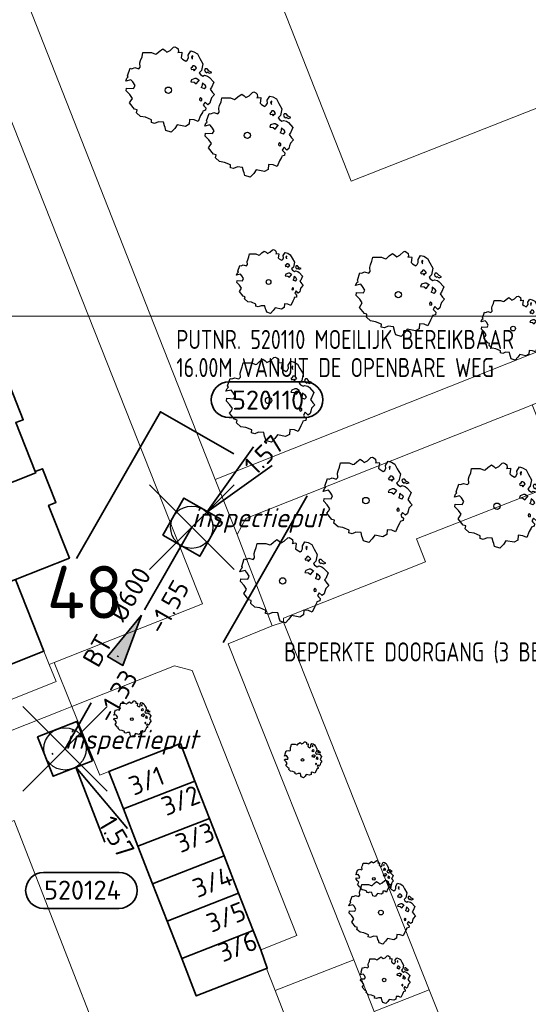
# Model space of a CAD drawing. Header units: metres. Extents: x 152391 to 157968, y 462336 to 467280.
# Tile 193 of 256: x 154924 to 154960, y 464643 to 464713. Entities that reach past the tile are written whole.
import ezdxf
from ezdxf.enums import TextEntityAlignment as Align

# ---------------------------------------------------------------- set-up
doc = ezdxf.new("R2010")
doc.units = ezdxf.units.M
doc.header["$LTSCALE"] = 0.75
doc.header["$PDMODE"] = 3
doc.header["$PDSIZE"] = 3
doc.linetypes.add('RI-VWA_BETON', pattern=[19, 9, -5, 0, -5])
doc.layers.get('0').update_dxf_attribs({"lineweight": 25})
doc.layers.get('defpoints').update_dxf_attribs({"lineweight": 25})
for name, color, linetype, lineweight in [('B-GV-GR-BOOM-S', 252, 'Continuous', 25), ('B-WE-GR-BEPLANTING_CULTUUR_BODEMBEDEKKER-GV', 251, 'Continuous', 18), ('B-WE-GR-BEPLANTING_CULTUUR_HEESTERS-GV', 251, 'Continuous', 18), ('B-WE-OG-BEBOUWING-GV', 6, 'Continuous', 35), ('B-WE-OG-BEBOUWING-T18', 1, 'Continuous', 18), ('B-WE-OG-TERREIN_CULTUURSCHEIDING-GV', 251, 'Continuous', 18), ('B-WE-VH-VERHARDING_BETONSTRAATSTEEN-GV', 251, 'Continuous', 18), ('B-WE-VH-VERHARDING_STRAATBAKSTEEN-GV', 251, 'Continuous', 18), ('B-WE-VH-VERHARDING_TEGEL-GV', 251, 'Continuous', 18), ('N-OI-RI-BIJZONDERDERHEDEN-T18', 134, 'Continuous', 18), ('N-OI-RI-T50', 130, 'Continuous', 50), ('N-OI-RI-VWA_PUTNUMMER-S @ 0.75', 36, 'Continuous', 35), ('N-OI-RI-VWA_RIOOLPUT_INSPECTIEPUT-S', 36, 'Continuous', 35), ('N-OI-RI-VWA_STROOMRICHTING-S @ 0.75', 36, 'Continuous', 35), ('N-OI-RI-VWA_TRANSPORTLEIDING_BETON_600-G', 36, 'RI-VWA_BETON', 35), ('N-RO-KG-GRENS_WERK-G', 7, 'XX-WERKGRENS', 35)]:
    doc.layers.add(name, color=color, linetype=linetype, lineweight=lineweight)
doc.layers.add('inspectieput', color=7, linetype='Continuous', plot=False)
doc.layers.add('X-XX-AL-TEKENBLAD_HULPLIJN-G', color=7, linetype='Continuous', lineweight=18, plot=False)
doc.styles.add('NLCS-ISO', font='isocpeur.ttf')
doc.styles.add('NLCS-ISO-M750-T18', font='NLCS-ISO.ttf', dxfattribs={"height": 1.35})
doc.styles.add('NLCS-ISO-M750-T18_CURSIEF', font='NLCS-ISO.ttf', dxfattribs={"oblique": 15, "height": 1.35})
doc.styles.add('NLCS-ISO-M750-T50', font='NLCS-ISO.ttf', dxfattribs={"height": 3.75})
doc.linetypes.add('XX-WERKGRENS', pattern='A,0,[137,NLCS.SHX,S=0.1,R=0,X=-1.1,Y=-1.35],-6', length=6)

# ---------------------------------------------------------------- blocks, each defined once
blk = doc.blocks.new('*U163')
at = {"ltscale": 0.1}
blk.add_hatch(color=256, dxfattribs=at).paths.add_polyline_path([(2.5, 0), (-2.5, -0.833), (-2.5, 0.833)])
at = {"ltscale": 0.1, "flags": 128}
blk.add_lwpolyline([(2.5, 0), (-2.5, -0.833), (-2.5, 0.833)], close=True, dxfattribs=at)
at = {"ltscale": 0.1, "style": 'NLCS-ISO'}
for tag, p in [('MAT', (-1, 0.5)), ('BOBL', (-2.735, -3.24))]:
    blk.add_attdef(tag, text='', height=1.8, dxfattribs=at).set_placement(p, align=Align.BOTTOM_RIGHT)
for tag, p in [('DIA', (1, 0.5)), ('BOBR', (1.789, -3.241))]:
    blk.add_attdef(tag, text='', height=1.8, dxfattribs=at).set_placement(p, align=Align.BOTTOM_LEFT)
at = {"layer": 'defpoints', "ltscale": 0.1, "style": 'NLCS-ISO', "flags": 1}
blk.add_attdef('JVA', text='', height=1.8, dxfattribs=at).set_placement((0, -1), align=Align.TOP_CENTER)
blk = doc.blocks.new('B-SRI-PUT_VWA-SO')
at = {"flags": 128}
blk.add_lwpolyline([(-2, 2), (2, 2), (2, -2), (-2, -2)], close=True, dxfattribs=at)
at = {"lineweight": -3, "flags": 128}
blk.add_lwpolyline([(2, -2), (2, 2), (-2, 2), (-2, -2)], close=True, dxfattribs=at)
at = {"lineweight": -3}
blk.add_circle((0, 0), 2, dxfattribs=at)
blk = doc.blocks.new('*U369')
for q in [(3.758, -8.814), (5.91, -7.542)]:
    blk.add_line((1.018, -1.722), q)
blk.add_lwpolyline([(5.13, -15.083), (-2.028, -15.083, -1), (-2.028, -11.698), (5.13, -11.698, -1)], format="xyb", close=True)
at = {"ltscale": 0.1, "style": 'NLCS-ISO'}
blk.add_attdef('PUTHGT', text='', height=1.8, rotation=300.58676, dxfattribs=at).set_placement((3.868, -6.598), align=Align.MIDDLE_LEFT)
blk.add_attdef('PUTNR', text='', height=1.8, dxfattribs=at).set_placement((1.653, -11.558), align=Align.MIDDLE_CENTER)
blk = doc.blocks.new('*U399')
for q in [(5.834, 7.601), (7.601, 5.834)]:
    blk.add_line((1.414, 1.414), q)
blk.add_lwpolyline([(10.689, 13.745), (3.531, 13.745, 1), (3.531, 10.361), (10.689, 10.361, 1)], format="xyb", close=True)
at = {"ltscale": 0.1, "style": 'NLCS-ISO'}
blk.add_attdef('PUTNR', text='', height=1.8, dxfattribs=at).set_placement((7.212, 12.021), align=Align.MIDDLE_CENTER)
blk.add_attdef('PUTHGT', text='', height=1.8, rotation=45, dxfattribs=at).set_placement((5.388, 5.428), align=Align.MIDDLE_LEFT)
blk = doc.blocks.new('ACMAP_ANN_TEMPLATE_type knoop')
at = {"layer": 'defpoints', "style": 'NLCS-ISO-M750-T18_CURSIEF', "oblique": 15}
blk.add_attdef('type_knoop', (0, 0), '', height=1.35, dxfattribs=at)
blk = doc.blocks.new('SGR-BOOM_21_30')
at = {"linetype": 'Continuous'}
for p, q in [((-1.051, 1.335), (-1.016, 1.499)), ((-1.016, 1.499), (-0.668, 1.499)), ((-0.668, 1.499), (-0.516, 1.433)), ((-0.516, 1.433), (-0.47, 1.45)), ((-0.47, 1.45), (-0.365, 1.548)), ((-0.365, 1.548), (-0.226, 1.647)), ((-0.226, 1.647), (-0.133, 1.581)), ((-0.133, 1.581), (-0.063, 1.515)), ((-0.063, 1.515), (0.065, 1.581)), ((0.065, 1.581), (0.205, 1.712)), ((0.205, 1.712), (0.263, 1.729)), ((0.263, 1.729), (0.333, 1.696)), ((0.333, 1.696), (0.391, 1.647)), ((0.402, 1.532), (0.379, 1.499)), ((0.379, 1.499), (0.53, 1.515)), ((0.391, 1.647), (0.402, 1.532)), ((0.542, 1.483), (0.507, 1.285)), ((0.53, 1.515), (0.542, 1.483)), ((0.786, 1.4), (0.891, 1.565)), ((0.798, 1.285), (0.786, 1.4)), ((0.891, 1.565), (1.019, 1.532)), ((1.019, 1.532), (1.158, 1.45)), ((1.158, 1.45), (1.251, 1.269)), ((-1.633, 0.579), (-1.528, 0.875)), ((-1.528, 0.875), (-1.458, 0.858)), ((-1.458, 0.858), (-1.342, 0.908)), ((-1.342, 0.908), (-1.179, 0.858)), ((-1.179, 0.858), (-1.121, 0.924)), ((-1.133, 1.088), (-1.109, 1.187)), ((-1.121, 0.924), (-1.133, 1.088)), ((-1.109, 1.187), (-1.051, 1.335)), ((0.507, 1.285), (0.565, 1.236)), ((0.565, 1.236), (0.693, 1.154)), ((0.693, 1.154), (0.751, 1.203)), ((0.751, 1.203), (0.798, 1.285)), ((0.937, 0.908), (0.891, 0.875)), ((0.891, 0.875), (0.926, 0.825)), ((0.972, 1.368), (0.926, 1.335)), ((0.926, 1.335), (0.949, 1.253)), ((0.926, 0.825), (0.984, 0.842)), ((0.972, 0.973), (0.937, 0.908)), ((0.949, 1.253), (0.961, 1.236)), ((0.961, 1.269), (0.972, 1.368)), ((1.03, 0.973), (0.972, 0.973)), ((0.984, 0.842), (1.03, 0.776)), ((1.077, 0.94), (1.03, 0.973)), ((1.03, 0.776), (1.077, 0.842)), ((1.124, 0.875), (1.077, 0.94)), ((1.077, 0.842), (1.124, 0.875)), ((1.321, 0.793), (1.228, 0.694)), ((1.251, 1.269), (1.379, 1.055)), ((1.379, 1.055), (1.321, 0.793)), ((1.472, 0.858), (1.438, 0.809)), ((1.438, 0.809), (1.461, 0.743)), ((1.461, 0.743), (1.531, 0.694)), ((1.542, 0.858), (1.472, 0.858)), ((1.531, 0.727), (1.635, 0.678)), ((1.531, 0.694), (1.542, 0.727)), ((1.624, 0.76), (1.542, 0.858)), ((1.728, 0.71), (1.624, 0.76)), ((1.635, 0.678), (1.728, 0.71)), ((-1.703, 0.365), (-1.656, 0.48)), ((-1.493, 0.415), (-1.703, 0.365)), ((-1.679, -0.029), (-1.668, 0.086)), ((-1.668, 0.086), (-1.389, 0.07)), ((-1.656, 0.48), (-1.598, 0.53)), ((-1.598, 0.53), (-1.633, 0.579)), ((-1.423, 0.333), (-1.493, 0.415)), ((-1.33, 0.185), (-1.423, 0.333)), ((-1.389, 0.07), (-1.33, 0.185)), ((0.926, 0.415), (0.891, 0.333)), ((0.891, 0.333), (1.03, 0.316)), ((1.054, 0.464), (0.926, 0.415)), ((1.03, 0.316), (1.112, 0.251)), ((1.112, 0.464), (1.054, 0.464)), ((1.217, 0.398), (1.112, 0.464)), ((1.112, 0.251), (1.205, 0.365)), ((1.205, 0.365), (1.24, 0.415)), ((1.228, 0.694), (1.275, 0.628)), ((1.275, 0.628), (1.379, 0.563)), ((1.344, 0.185), (1.31, 0.103)), ((1.434, 0.049), (1.31, 0.103)), ((1.356, 0.3), (1.344, 0.234)), ((1.344, 0.234), (1.344, 0.185)), ((1.426, 0.234), (1.356, 0.3)), ((1.379, 0.563), (1.438, 0.595)), ((1.472, 0.201), (1.426, 0.234)), ((1.434, 0.049), (1.507, 0.136)), ((1.438, 0.595), (1.565, 0.563)), ((1.507, 0.136), (1.472, 0.201)), ((1.565, 0.563), (1.635, 0.513)), ((1.635, 0.513), (1.81, 0.316)), ((1.717, 0.103), (1.67, 0.037)), ((1.67, 0.037), (1.763, -0.094)), ((1.81, 0.316), (1.717, 0.103)), ((-1.54, -0.177), (-1.679, -0.029)), ((-1.551, -0.505), (-1.493, -0.423)), ((-1.354, -0.752), (-1.551, -0.505)), ((-1.435, -0.324), (-1.54, -0.177)), ((-1.493, -0.423), (-1.435, -0.324)), ((1.286, -0.292), (1.24, -0.357)), ((1.24, -0.357), (1.251, -0.423)), ((1.263, -0.423), (1.333, -0.407)), ((1.333, -0.341), (1.286, -0.292)), ((1.333, -0.407), (1.333, -0.341)), ((1.461, -0.472), (1.391, -0.587)), ((1.391, -0.587), (1.426, -0.637)), ((1.426, -0.637), (1.496, -0.702)), ((1.577, -0.587), (1.461, -0.472)), ((1.658, -0.522), (1.577, -0.587)), ((1.682, -0.423), (1.658, -0.522)), ((1.717, -0.308), (1.682, -0.423)), ((1.845, -0.177), (1.717, -0.308)), ((1.763, -0.094), (1.845, -0.177)), ((-1.249, -0.784), (-1.354, -0.752)), ((-1.272, -0.899), (-1.249, -0.784)), ((-1.109, -1.047), (-1.272, -0.899)), ((-0.912, -1.08), (-1.109, -1.047)), ((-0.668, -1.179), (-0.912, -1.08)), ((-0.679, -1.294), (-0.668, -1.179)), ((-0.551, -1.326), (-0.679, -1.294)), ((-0.4, -1.261), (-0.551, -1.326)), ((-0.191, -1.277), (-0.4, -1.261)), ((-0.156, -1.425), (-0.191, -1.277)), ((0.356, -1.376), (0.251, -1.524)), ((0.682, -1.441), (0.356, -1.376)), ((0.833, -1.359), (0.682, -1.441)), ((0.844, -1.162), (0.833, -1.359)), ((1.03, -1.179), (0.844, -1.162)), ((1.182, -1.244), (1.03, -1.179)), ((1.286, -1.014), (1.182, -1.244)), ((1.356, -0.883), (1.286, -1.014)), ((1.368, -0.834), (1.356, -0.883)), ((1.484, -0.801), (1.368, -0.834)), ((1.496, -0.702), (1.484, -0.801)), ((-0.133, -1.491), (-0.156, -1.425)), ((-0.098, -1.606), (-0.133, -1.491)), ((0.112, -1.671), (-0.098, -1.606)), ((0.251, -1.524), (0.112, -1.671))]:
    blk.add_line(p, q, dxfattribs=at)
blk.add_circle((0, 0), 0.126, dxfattribs=at)
blk = doc.blocks.new('SGR-BOOM_31_50')
at = {"linetype": 'Continuous'}
for p, q in [((-0.487, 2.064), (-0.301, 2.196)), ((-0.301, 2.196), (-0.177, 2.108)), ((-0.177, 2.108), (-0.084, 2.02)), ((-0.084, 2.02), (0.087, 2.108)), ((0.087, 2.108), (0.273, 2.283)), ((0.273, 2.283), (0.351, 2.305)), ((0.351, 2.305), (0.444, 2.261)), ((0.444, 2.261), (0.521, 2.196)), ((0.521, 2.196), (0.537, 2.042)), ((-1.51, 1.451), (-1.479, 1.582)), ((-1.495, 1.232), (-1.51, 1.451)), ((-1.479, 1.582), (-1.402, 1.78)), ((-1.402, 1.78), (-1.355, 1.999)), ((-1.355, 1.999), (-0.89, 1.999)), ((-0.89, 1.999), (-0.688, 1.911)), ((-0.688, 1.911), (-0.626, 1.933)), ((-0.626, 1.933), (-0.487, 2.064)), ((0.537, 2.042), (0.506, 1.999)), ((0.506, 1.999), (0.707, 2.02)), ((0.723, 1.977), (0.676, 1.714)), ((0.676, 1.714), (0.754, 1.648)), ((0.707, 2.02), (0.723, 1.977)), ((0.754, 1.648), (0.924, 1.539)), ((0.924, 1.539), (1.002, 1.604)), ((1.002, 1.604), (1.064, 1.714)), ((1.048, 1.867), (1.188, 2.086)), ((1.064, 1.714), (1.048, 1.867)), ((1.188, 2.086), (1.358, 2.042)), ((1.296, 1.823), (1.234, 1.78)), ((1.234, 1.78), (1.265, 1.67)), ((1.265, 1.67), (1.281, 1.648)), ((1.281, 1.692), (1.296, 1.823)), ((1.358, 2.042), (1.545, 1.933)), ((1.545, 1.933), (1.669, 1.692)), ((1.669, 1.692), (1.839, 1.407)), ((1.839, 1.407), (1.762, 1.057)), ((-2.208, 0.641), (-2.131, 0.706)), ((-2.177, 0.772), (-2.038, 1.166)), ((-2.131, 0.706), (-2.177, 0.772)), ((-2.038, 1.166), (-1.944, 1.144)), ((-1.944, 1.144), (-1.789, 1.21)), ((-1.789, 1.21), (-1.572, 1.144)), ((-1.572, 1.144), (-1.495, 1.232)), ((1.25, 1.21), (1.188, 1.166)), ((1.188, 1.166), (1.234, 1.101)), ((1.234, 1.101), (1.312, 1.122)), ((1.296, 1.298), (1.25, 1.21)), ((1.374, 1.298), (1.296, 1.298)), ((1.312, 1.122), (1.374, 1.035)), ((1.436, 1.254), (1.374, 1.298)), ((1.374, 1.035), (1.436, 1.122)), ((1.498, 1.166), (1.436, 1.254)), ((1.436, 1.122), (1.498, 1.166)), ((1.762, 1.057), (1.638, 0.925)), ((1.638, 0.925), (1.7, 0.838)), ((1.7, 0.838), (1.839, 0.75)), ((1.839, 0.75), (1.917, 0.794)), ((1.963, 1.144), (1.917, 1.079)), ((1.917, 1.079), (1.948, 0.991)), ((1.917, 0.794), (2.087, 0.75)), ((1.948, 0.991), (2.041, 0.925)), ((2.056, 1.144), (1.963, 1.144)), ((2.041, 0.969), (2.18, 0.903)), ((2.041, 0.925), (2.056, 0.969)), ((2.165, 1.013), (2.056, 1.144)), ((2.087, 0.75), (2.18, 0.684)), ((2.304, 0.947), (2.165, 1.013)), ((2.18, 0.903), (2.304, 0.947)), ((-2.27, 0.487), (-2.208, 0.641)), ((-1.991, 0.553), (-2.27, 0.487)), ((-2.239, -0.038), (-2.224, 0.115)), ((-2.224, 0.115), (-1.851, 0.093)), ((-1.898, 0.444), (-1.991, 0.553)), ((-1.774, 0.246), (-1.898, 0.444)), ((-1.851, 0.093), (-1.774, 0.246)), ((1.234, 0.553), (1.188, 0.444)), ((1.188, 0.444), (1.374, 0.422)), ((1.405, 0.619), (1.234, 0.553)), ((1.374, 0.422), (1.483, 0.334)), ((1.483, 0.619), (1.405, 0.619)), ((1.622, 0.531), (1.483, 0.619)), ((1.483, 0.334), (1.607, 0.487)), ((1.607, 0.487), (1.653, 0.553)), ((1.793, 0.246), (1.746, 0.137)), ((1.911, 0.065), (1.746, 0.137)), ((1.808, 0.4), (1.793, 0.312)), ((1.793, 0.312), (1.793, 0.246)), ((1.901, 0.312), (1.808, 0.4)), ((1.963, 0.268), (1.901, 0.312)), ((1.911, 0.065), (2.01, 0.181)), ((2.01, 0.181), (1.963, 0.268)), ((2.18, 0.684), (2.413, 0.422)), ((2.289, 0.137), (2.227, 0.049)), ((2.227, 0.049), (2.351, -0.126)), ((2.413, 0.422), (2.289, 0.137)), ((-2.053, -0.235), (-2.239, -0.038)), ((-2.069, -0.673), (-1.991, -0.564)), ((-1.805, -1.002), (-2.069, -0.673)), ((-1.913, -0.433), (-2.053, -0.235)), ((-1.991, -0.564), (-1.913, -0.433)), ((1.715, -0.389), (1.653, -0.476)), ((1.653, -0.476), (1.669, -0.564)), ((1.684, -0.564), (1.777, -0.542)), ((1.777, -0.454), (1.715, -0.389)), ((1.777, -0.542), (1.777, -0.454)), ((1.948, -0.63), (1.855, -0.783)), ((2.103, -0.783), (1.948, -0.63)), ((2.211, -0.695), (2.103, -0.783)), ((2.242, -0.564), (2.211, -0.695)), ((2.289, -0.411), (2.242, -0.564)), ((2.459, -0.235), (2.289, -0.411)), ((2.351, -0.126), (2.459, -0.235)), ((-1.665, -1.046), (-1.805, -1.002)), ((-1.696, -1.199), (-1.665, -1.046)), ((-1.479, -1.396), (-1.696, -1.199)), ((-1.216, -1.44), (-1.479, -1.396)), ((1.715, -1.352), (1.576, -1.659)), ((1.808, -1.177), (1.715, -1.352)), ((1.824, -1.112), (1.808, -1.177)), ((1.979, -1.068), (1.824, -1.112)), ((1.855, -0.783), (1.901, -0.849)), ((1.901, -0.849), (1.994, -0.936)), ((1.994, -0.936), (1.979, -1.068)), ((-0.89, -1.571), (-1.216, -1.44)), ((-0.906, -1.725), (-0.89, -1.571)), ((-0.735, -1.769), (-0.906, -1.725)), ((-0.533, -1.681), (-0.735, -1.769)), ((-0.254, -1.703), (-0.533, -1.681)), ((-0.208, -1.9), (-0.254, -1.703)), ((-0.177, -1.988), (-0.208, -1.9)), ((-0.13, -2.141), (-0.177, -1.988)), ((0.335, -2.031), (0.149, -2.229)), ((0.475, -1.834), (0.335, -2.031)), ((0.909, -1.922), (0.475, -1.834)), ((1.11, -1.812), (0.909, -1.922)), ((1.126, -1.55), (1.11, -1.812)), ((1.374, -1.571), (1.126, -1.55)), ((1.576, -1.659), (1.374, -1.571)), ((0.149, -2.229), (-0.13, -2.141))]:
    blk.add_line(p, q, dxfattribs=at)
blk.add_circle((0, 0), 0.169, dxfattribs=at)
blk = doc.blocks.new('SGR-BOOM_50_100')
at = {"linetype": 'Continuous'}
for p, q in [((-0.649, 2.752), (-0.401, 2.928)), ((-0.401, 2.928), (-0.236, 2.811)), ((-0.236, 2.811), (-0.112, 2.694)), ((-0.112, 2.694), (0.116, 2.811)), ((0.116, 2.811), (0.364, 3.044)), ((0.364, 3.044), (0.467, 3.074)), ((0.467, 3.074), (0.591, 3.015)), ((0.591, 3.015), (0.695, 2.928)), ((0.695, 2.928), (0.715, 2.723)), ((-2.014, 1.935), (-1.972, 2.11)), ((-1.972, 2.11), (-1.869, 2.373)), ((-1.869, 2.373), (-1.807, 2.665)), ((-1.807, 2.665), (-1.187, 2.665)), ((-1.187, 2.665), (-0.918, 2.548)), ((-0.918, 2.548), (-0.835, 2.577)), ((-0.835, 2.577), (-0.649, 2.752)), ((0.715, 2.723), (0.674, 2.665)), ((0.674, 2.665), (0.943, 2.694)), ((0.964, 2.636), (0.902, 2.285)), ((0.902, 2.285), (1.005, 2.198)), ((0.943, 2.694), (0.964, 2.636)), ((1.005, 2.198), (1.232, 2.052)), ((1.232, 2.052), (1.336, 2.139)), ((1.336, 2.139), (1.418, 2.285)), ((1.398, 2.49), (1.584, 2.782)), ((1.418, 2.285), (1.398, 2.49)), ((1.584, 2.782), (1.811, 2.723)), ((1.729, 2.431), (1.646, 2.373)), ((1.646, 2.373), (1.687, 2.227)), ((1.687, 2.227), (1.708, 2.198)), ((1.708, 2.256), (1.729, 2.431)), ((1.811, 2.723), (2.059, 2.577)), ((2.059, 2.577), (2.225, 2.256)), ((2.225, 2.256), (2.452, 1.876)), ((-2.903, 1.029), (-2.717, 1.555)), ((-2.717, 1.555), (-2.593, 1.526)), ((-2.593, 1.526), (-2.386, 1.613)), ((-2.386, 1.613), (-2.096, 1.526)), ((-2.096, 1.526), (-1.993, 1.643)), ((-1.993, 1.643), (-2.014, 1.935)), ((1.667, 1.613), (1.584, 1.555)), ((1.584, 1.555), (1.646, 1.467)), ((1.646, 1.467), (1.749, 1.497)), ((1.729, 1.73), (1.667, 1.613)), ((1.832, 1.73), (1.729, 1.73)), ((1.749, 1.497), (1.832, 1.38)), ((1.915, 1.672), (1.832, 1.73)), ((1.832, 1.38), (1.915, 1.497)), ((1.997, 1.555), (1.915, 1.672)), ((1.915, 1.497), (1.997, 1.555)), ((2.349, 1.409), (2.183, 1.234)), ((2.452, 1.876), (2.349, 1.409)), ((2.618, 1.526), (2.556, 1.438)), ((2.556, 1.438), (2.597, 1.321)), ((2.742, 1.526), (2.618, 1.526)), ((2.886, 1.351), (2.742, 1.526)), ((-3.027, 0.65), (-2.944, 0.854)), ((-2.655, 0.737), (-3.027, 0.65)), ((-2.944, 0.854), (-2.841, 0.942)), ((-2.841, 0.942), (-2.903, 1.029)), ((-2.531, 0.591), (-2.655, 0.737)), ((1.646, 0.737), (1.584, 0.591)), ((1.873, 0.825), (1.646, 0.737)), ((1.977, 0.825), (1.873, 0.825)), ((2.163, 0.708), (1.977, 0.825)), ((2.142, 0.65), (2.204, 0.737)), ((2.183, 1.234), (2.266, 1.117)), ((2.266, 1.117), (2.452, 1)), ((2.452, 1), (2.556, 1.059)), ((2.556, 1.059), (2.783, 1)), ((2.597, 1.321), (2.721, 1.234)), ((2.721, 1.292), (2.907, 1.205)), ((2.721, 1.234), (2.742, 1.292)), ((2.783, 1), (2.907, 0.913)), ((3.072, 1.263), (2.886, 1.351)), ((2.907, 1.205), (3.072, 1.263)), ((2.907, 0.913), (3.217, 0.562)), ((-2.985, -0.051), (-2.965, 0.153)), ((-2.965, 0.153), (-2.469, 0.124)), ((-2.365, 0.329), (-2.531, 0.591)), ((-2.469, 0.124), (-2.365, 0.329)), ((1.584, 0.591), (1.832, 0.562)), ((1.832, 0.562), (1.977, 0.445)), ((1.977, 0.445), (2.142, 0.65)), ((2.39, 0.329), (2.328, 0.183)), ((2.549, 0.087), (2.328, 0.183)), ((2.411, 0.533), (2.39, 0.416)), ((2.39, 0.416), (2.39, 0.329)), ((2.535, 0.416), (2.411, 0.533)), ((2.618, 0.358), (2.535, 0.416)), ((2.549, 0.087), (2.68, 0.241)), ((2.68, 0.241), (2.618, 0.358)), ((3.052, 0.183), (2.969, 0.066)), ((2.969, 0.066), (3.135, -0.168)), ((3.217, 0.562), (3.052, 0.183)), ((-2.737, -0.314), (-2.985, -0.051)), ((-2.551, -0.577), (-2.737, -0.314)), ((-2.655, -0.752), (-2.551, -0.577)), ((2.287, -0.518), (2.204, -0.635)), ((2.204, -0.635), (2.225, -0.752)), ((2.37, -0.606), (2.287, -0.518)), ((2.37, -0.723), (2.37, -0.606)), ((3.052, -0.548), (2.99, -0.752)), ((3.279, -0.314), (3.052, -0.548)), ((3.135, -0.168), (3.279, -0.314)), ((-2.758, -0.898), (-2.655, -0.752)), ((-2.407, -1.336), (-2.758, -0.898)), ((-2.22, -1.394), (-2.407, -1.336)), ((-2.262, -1.599), (-2.22, -1.394)), ((2.245, -0.752), (2.37, -0.723)), ((2.597, -0.84), (2.473, -1.044)), ((2.473, -1.044), (2.535, -1.132)), ((2.535, -1.132), (2.659, -1.248)), ((2.804, -1.044), (2.597, -0.84)), ((2.659, -1.248), (2.638, -1.424)), ((2.948, -0.927), (2.804, -1.044)), ((2.99, -0.752), (2.948, -0.927)), ((-1.972, -1.862), (-2.262, -1.599)), ((-1.621, -1.92), (-1.972, -1.862)), ((-1.187, -2.095), (-1.621, -1.92)), ((1.501, -2.066), (1.48, -2.417)), ((1.832, -2.095), (1.501, -2.066)), ((2.287, -1.803), (2.101, -2.212)), ((2.411, -1.57), (2.287, -1.803)), ((2.432, -1.482), (2.411, -1.57)), ((2.638, -1.424), (2.432, -1.482)), ((-1.207, -2.3), (-1.187, -2.095)), ((-0.98, -2.358), (-1.207, -2.3)), ((-0.711, -2.241), (-0.98, -2.358)), ((-0.339, -2.271), (-0.711, -2.241)), ((-0.277, -2.533), (-0.339, -2.271)), ((-0.236, -2.65), (-0.277, -2.533)), ((-0.174, -2.855), (-0.236, -2.65)), ((0.447, -2.709), (0.199, -2.971)), ((0.633, -2.446), (0.447, -2.709)), ((1.212, -2.563), (0.633, -2.446)), ((1.48, -2.417), (1.212, -2.563)), ((2.101, -2.212), (1.832, -2.095)), ((0.199, -2.971), (-0.174, -2.855))]:
    blk.add_line(p, q, dxfattribs=at)
blk.add_circle((0, 0), 0.225, dxfattribs=at)
blk = doc.blocks.new('SGR-BOOM_0_20')
at = {"linetype": 'Continuous'}
for p, q in [((-0.85, 0.816), (-0.832, 0.89)), ((-0.841, 0.693), (-0.85, 0.816)), ((-0.832, 0.89), (-0.788, 1.001)), ((-0.788, 1.001), (-0.762, 1.124)), ((-0.762, 1.124), (-0.501, 1.124)), ((-0.501, 1.124), (-0.387, 1.075)), ((-0.387, 1.075), (-0.352, 1.087)), ((-0.352, 1.087), (-0.274, 1.161)), ((-0.274, 1.161), (-0.169, 1.235)), ((-0.169, 1.235), (-0.099, 1.186)), ((-0.099, 1.186), (-0.047, 1.137)), ((-0.047, 1.137), (0.049, 1.186)), ((0.049, 1.186), (0.154, 1.284)), ((0.154, 1.284), (0.197, 1.297)), ((0.197, 1.297), (0.25, 1.272)), ((0.25, 1.272), (0.293, 1.235)), ((0.302, 1.149), (0.284, 1.124)), ((0.284, 1.124), (0.398, 1.137)), ((0.293, 1.235), (0.302, 1.149)), ((0.407, 1.112), (0.38, 0.964)), ((0.38, 0.964), (0.424, 0.927)), ((0.398, 1.137), (0.407, 1.112)), ((0.424, 0.927), (0.52, 0.865)), ((0.52, 0.865), (0.564, 0.902)), ((0.564, 0.902), (0.598, 0.964)), ((0.59, 1.05), (0.668, 1.173)), ((0.598, 0.964), (0.59, 1.05)), ((0.668, 1.173), (0.764, 1.149)), ((0.729, 1.026), (0.694, 1.001)), ((0.694, 1.001), (0.712, 0.939)), ((0.729, 0.73), (0.703, 0.681)), ((0.712, 0.939), (0.721, 0.927)), ((0.721, 0.952), (0.729, 1.026)), ((0.773, 0.73), (0.729, 0.73)), ((0.764, 1.149), (0.869, 1.087)), ((0.808, 0.705), (0.773, 0.73)), ((0.843, 0.656), (0.808, 0.705)), ((0.869, 1.087), (0.939, 0.952)), ((0.939, 0.952), (1.035, 0.792)), ((1.035, 0.792), (0.991, 0.594)), ((-1.277, 0.274), (-1.242, 0.36)), ((-1.12, 0.311), (-1.277, 0.274)), ((-1.259, -0.022), (-1.251, 0.065)), ((-1.251, 0.065), (-1.041, 0.052)), ((-1.242, 0.36), (-1.198, 0.397)), ((-1.225, 0.434), (-1.146, 0.656)), ((-1.198, 0.397), (-1.225, 0.434)), ((-1.146, 0.656), (-1.094, 0.644)), ((-1.068, 0.249), (-1.12, 0.311)), ((-1.094, 0.644), (-1.007, 0.681)), ((-0.998, 0.139), (-1.068, 0.249)), ((-1.041, 0.052), (-0.998, 0.139)), ((-1.007, 0.681), (-0.884, 0.644)), ((-0.884, 0.644), (-0.841, 0.693)), ((0.703, 0.681), (0.668, 0.656)), ((0.668, 0.656), (0.694, 0.619)), ((0.694, 0.311), (0.668, 0.249)), ((0.668, 0.249), (0.773, 0.237)), ((0.694, 0.619), (0.738, 0.631)), ((0.79, 0.348), (0.694, 0.311)), ((0.738, 0.631), (0.773, 0.582)), ((0.773, 0.582), (0.808, 0.631)), ((0.773, 0.237), (0.834, 0.188)), ((0.834, 0.348), (0.79, 0.348)), ((0.808, 0.631), (0.843, 0.656)), ((0.912, 0.299), (0.834, 0.348)), ((0.834, 0.188), (0.904, 0.274)), ((0.904, 0.274), (0.93, 0.311)), ((0.991, 0.594), (0.921, 0.521)), ((0.921, 0.521), (0.956, 0.471)), ((0.956, 0.471), (1.035, 0.422)), ((1.008, 0.139), (0.982, 0.077)), ((1.075, 0.037), (0.982, 0.077)), ((1.017, 0.225), (1.008, 0.176)), ((1.008, 0.176), (1.008, 0.139)), ((1.069, 0.176), (1.017, 0.225)), ((1.035, 0.422), (1.078, 0.447)), ((1.104, 0.151), (1.069, 0.176)), ((1.075, 0.037), (1.13, 0.102)), ((1.104, 0.644), (1.078, 0.607)), ((1.078, 0.607), (1.096, 0.557)), ((1.078, 0.447), (1.174, 0.422)), ((1.096, 0.557), (1.148, 0.521)), ((1.157, 0.644), (1.104, 0.644)), ((1.13, 0.102), (1.104, 0.151)), ((1.148, 0.545), (1.226, 0.508)), ((1.148, 0.521), (1.157, 0.545)), ((1.218, 0.57), (1.157, 0.644)), ((1.174, 0.422), (1.226, 0.385)), ((1.296, 0.533), (1.218, 0.57)), ((1.226, 0.508), (1.296, 0.533)), ((1.226, 0.385), (1.357, 0.237)), ((1.287, 0.077), (1.253, 0.028)), ((1.253, 0.028), (1.322, -0.071)), ((1.357, 0.237), (1.287, 0.077)), ((-1.155, -0.132), (-1.259, -0.022)), ((-1.164, -0.379), (-1.12, -0.317)), ((-1.015, -0.564), (-1.164, -0.379)), ((-1.076, -0.243), (-1.155, -0.132)), ((-1.12, -0.317), (-1.076, -0.243)), ((-0.937, -0.588), (-1.015, -0.564)), ((-0.954, -0.675), (-0.937, -0.588)), ((-0.832, -0.785), (-0.954, -0.675)), ((0.965, -0.219), (0.93, -0.268)), ((0.93, -0.268), (0.939, -0.317)), ((0.947, -0.317), (1, -0.305)), ((1, -0.256), (0.965, -0.219)), ((1.017, -0.662), (0.965, -0.761)), ((1, -0.305), (1, -0.256)), ((1.026, -0.625), (1.017, -0.662)), ((1.113, -0.601), (1.026, -0.625)), ((1.096, -0.354), (1.043, -0.44)), ((1.043, -0.44), (1.069, -0.477)), ((1.069, -0.477), (1.122, -0.527)), ((1.183, -0.44), (1.096, -0.354)), ((1.122, -0.527), (1.113, -0.601)), ((1.244, -0.391), (1.183, -0.44)), ((1.261, -0.317), (1.244, -0.391)), ((1.287, -0.231), (1.261, -0.317)), ((1.383, -0.132), (1.287, -0.231)), ((1.322, -0.071), (1.383, -0.132)), ((-0.684, -0.81), (-0.832, -0.785)), ((-0.501, -0.884), (-0.684, -0.81)), ((-0.509, -0.97), (-0.501, -0.884)), ((-0.413, -0.995), (-0.509, -0.97)), ((-0.3, -0.946), (-0.413, -0.995)), ((-0.143, -0.958), (-0.3, -0.946)), ((-0.117, -1.069), (-0.143, -0.958)), ((-0.099, -1.118), (-0.117, -1.069)), ((-0.073, -1.204), (-0.099, -1.118)), ((0.084, -1.254), (-0.073, -1.204)), ((0.188, -1.143), (0.084, -1.254)), ((0.267, -1.032), (0.188, -1.143)), ((0.511, -1.081), (0.267, -1.032)), ((0.625, -1.019), (0.511, -1.081)), ((0.633, -0.872), (0.625, -1.019)), ((0.773, -0.884), (0.633, -0.872)), ((0.886, -0.933), (0.773, -0.884)), ((0.965, -0.761), (0.886, -0.933))]:
    blk.add_line(p, q, dxfattribs=at)
blk.add_circle((0, 0), 0.0948, dxfattribs=at)

msp = doc.modelspace()

# ---------------------------------------------------------------- linework, layer by layer
at = {"layer": 'B-WE-GR-BEPLANTING_CULTUUR_BODEMBEDEKKER-GV'}
for points in [[(154939.38, 464676.098), (154941.863, 464669.62), (154942.666, 464669.863), (154942.664, 464670.161), (154952.732, 464674.145), (154952.086, 464675.777), (154962.459, 464679.848), (154960.297, 464685.293), (154959.837, 464685.11), (154957.853, 464684.323), (154939.998, 464677.233)], [(154949.096, 464642.262), (154952.988, 464643.805), (154943.786, 464667.04), (154942.666, 464669.863), (154941.863, 464669.62), (154938.747, 464668.34), (154947.641, 464645.927)]]:
    msp.add_lwpolyline(points, close=True, dxfattribs=at)
at = {"layer": 'B-WE-GR-BEPLANTING_CULTUUR_HEESTERS-GV'}
msp.add_lwpolyline([(154941.048, 464646.628), (154943.611, 464647.648), (154936.194, 464666.456), (154934.941, 464666.776), (154927.662, 464663.9), (154929.636, 464659.024), (154930.275, 464659.282), (154935.347, 464661.258), (154936.38, 464658.606), (154937.414, 464655.954), (154938.447, 464653.302), (154939.481, 464650.649), (154940.515, 464647.997)], close=True, dxfattribs=at)
at = {"layer": 'B-WE-OG-BEBOUWING-GV'}
for points in [[(154917.633, 464677.514), (154925.09, 464680.462), (154925.055, 464680.55), (154923.682, 464684.023), (154924.212, 464684.233), (154923.267, 464686.625), (154922.737, 464686.415), (154922.774, 464686.321), (154915.32, 464683.374)], [(154919.966, 464671.555), (154920.006, 464671.453), (154920.971, 464671.835), (154923.662, 464672.902), (154927.48, 464674.415), (154926.001, 464678.158), (154926.531, 464678.368), (154925.585, 464680.759), (154925.055, 464680.55), (154925.09, 464680.462), (154917.633, 464677.514)], [(154923.662, 464672.902), (154920.971, 464671.835), (154922.987, 464666.748), (154925.678, 464667.814)], [(154931.308, 464656.63), (154936.38, 464658.606), (154935.347, 464661.258), (154930.275, 464659.282)], [(154936.38, 464658.606), (154931.308, 464656.63), (154932.341, 464653.978), (154937.414, 464655.954)], [(154932.341, 464653.978), (154933.375, 464651.325), (154938.447, 464653.302), (154937.414, 464655.954)], [(154938.447, 464653.302), (154933.375, 464651.325), (154934.408, 464648.673), (154939.481, 464650.649)], [(154934.408, 464648.673), (154935.442, 464646.02), (154940.515, 464647.997), (154939.481, 464650.649)], [(154941.048, 464646.628), (154940.515, 464647.997), (154935.442, 464646.02), (154936.475, 464643.368), (154941.462, 464645.311), (154941.505, 464645.328)]]:
    msp.add_lwpolyline(points, close=True, dxfattribs=at)
at = {"layer": 'B-WE-OG-TERREIN_CULTUURSCHEIDING-GV'}
for points in [[(154905.128, 464762.941), (154911.126, 464747.807), (154933.187, 464691.751), (154937.818, 464680.001), (154969.702, 464692.646), (154990.865, 464700.638), (155002.15, 464704.9), (154997.38, 464717.34), (154979.411, 464762.749), (154979.136, 464762.641), (154969.312, 464788.01), (154967.81, 464788.706), (154905.773, 464764.191)], [(154959.33, 464757.883), (154929.731, 464746.24), (154947.467, 464701.153), (154977.065, 464712.795)], [(154959.33, 464757.883), (154977.065, 464712.795), (154947.467, 464701.153), (154929.731, 464746.24)]]:
    msp.add_lwpolyline(points, close=True, dxfattribs=at)
at = {"layer": 'B-WE-VH-VERHARDING_BETONSTRAATSTEEN-GV'}
for points in [[(154935.442, 464646.02), (154934.408, 464648.673), (154933.375, 464651.325), (154932.341, 464653.978), (154931.308, 464656.63), (154930.275, 464659.282), (154929.636, 464659.024), (154927.662, 464663.9), (154926.948, 464663.617), (154898.103, 464652.188), (154889.817, 464648.903), (154894.425, 464638.041), (154894.463, 464637.957), (154901.171, 464621.09)], [(154943.876, 464639.112), (154942.069, 464643.75), (154941.462, 464645.311), (154936.475, 464643.368), (154935.442, 464646.02)]]:
    msp.add_lwpolyline(points, dxfattribs=at)
for points in [[(154914.261, 464652.154), (154918.839, 464653.947), (154923.572, 464655.801), (154930.052, 464639.165), (154920.73, 464635.545)], [(154920.73, 464635.545), (154930.052, 464639.165), (154923.572, 464655.801), (154918.839, 464653.947), (154914.261, 464652.154)]]:
    msp.add_lwpolyline(points, close=True, dxfattribs=at)
at = {"layer": 'B-WE-VH-VERHARDING_STRAATBAKSTEEN-GV'}
msp.add_lwpolyline([(154942.069, 464643.75), (154943.876, 464639.112), (154949.466, 464641.33), (154949.096, 464642.262), (154947.641, 464645.927)], close=True, dxfattribs=at)
at = {"layer": 'B-WE-VH-VERHARDING_TEGEL-GV'}
msp.add_lwpolyline([(154906.554, 464748.1), (154920.866, 464711.665), (154934.525, 464677.213), (154936.546, 464672.118), (154936.917, 464671.183), (154926.402, 464667.01), (154927.662, 464663.9), (154934.941, 464666.776), (154936.194, 464666.456), (154943.611, 464647.648), (154941.048, 464646.628), (154941.505, 464645.328), (154941.462, 464645.311), (154942.069, 464643.75), (154947.641, 464645.927), (154938.747, 464668.34), (154941.863, 464669.62), (154939.38, 464676.098), (154937.818, 464680.001), (154933.187, 464691.751), (154911.126, 464747.807)], dxfattribs=at)
for points in [[(154983.511, 464694.51), (154985.475, 464695.29), (155000, 464701.046), (155003.111, 464702.263), (155002.15, 464704.9), (154990.865, 464700.638), (154969.702, 464692.646), (154937.818, 464680.001), (154939.38, 464676.098), (154939.998, 464677.233), (154957.853, 464684.323), (154959.837, 464685.11), (154960.297, 464685.293)], [(154915.178, 464663.653), (154912.486, 464662.586), (154913.373, 464660.403), (154926.532, 464665.66), (154926.052, 464666.871), (154925.678, 464667.814), (154922.987, 464666.748), (154920.384, 464665.716), (154917.781, 464664.685)], [(154889.817, 464648.903), (154898.103, 464652.188), (154926.948, 464663.617), (154927.662, 464663.9), (154926.402, 464667.01), (154926.052, 464666.871), (154926.532, 464665.66), (154913.373, 464660.403), (154912.486, 464662.586), (154910.418, 464667.678), (154908.47, 464666.927), (154910.477, 464661.815), (154911.34, 464659.618), (154898.175, 464654.303), (154889.082, 464650.7)], [(154952.988, 464643.805), (154949.096, 464642.262), (154949.466, 464641.33), (154943.876, 464639.112), (154944.509, 464637.485), (154947.272, 464638.557), (154949.417, 464633.076), (154950.166, 464631.162), (154959.11, 464608.307), (154960.29, 464605.427), (154969.286, 464582.543), (154969.969, 464580.807), (154978.454, 464559.223), (154979.968, 464559.814), (154981.484, 464560.405), (154971.642, 464585.286), (154968.838, 464592.374), (154962.771, 464607.71), (154950.185, 464639.528), (154954.078, 464641.072)]]:
    msp.add_lwpolyline(points, close=True, dxfattribs=at)
at = {"layer": 'inspectieput'}
for p in [(154936.16, 464676.61), (154927.17, 464660.89)]:
    msp.add_point(p, dxfattribs=at)
at = {"layer": 'N-OI-RI-VWA_TRANSPORTLEIDING_BETON_600-G'}
for p in [(154936.16, 464676.61), (154889.8, 464646.06)]:
    msp.add_line(p, (154927.17, 464660.89), dxfattribs=at)
at = {"layer": 'N-RO-KG-GRENS_WERK-G', "ltscale": 0.5, "flags": 128}
for points in [[(154939.139, 464681.818), (154933.93, 464684.797), (154927.973, 464674.38)], [(154938.39, 464668.423), (154944.347, 464678.84)]]:
    msp.add_lwpolyline(points, dxfattribs=at)
at = {"layer": 'X-XX-AL-TEKENBLAD_HULPLIJN-G', "flags": 128}
msp.add_lwpolyline([(154979.956, 464691.572), (154672.455, 464691.572), (154514.955, 464691.572), (154364.955, 464691.572), (154364.955, 464476.322), (154364.955, 464261.072), (154514.955, 464261.072), (154672.455, 464261.072), (154829.956, 464261.072), (154829.956, 464350.582), (154979.956, 464350.582)], close=True, dxfattribs=at)

# ---------------------------------------------------------------- block references
at = {"layer": 'B-GV-GR-BOOM-S', "transparency": 33554559}
for name, p in [('SGR-BOOM_50_100', (154934.5, 464707.6)), ('SGR-BOOM_50_100', (154940.1, 464704.4)), ('SGR-BOOM_31_50', (154941.6, 464694)), ('SGR-BOOM_50_100', (154950.8, 464693.1)), ('SGR-BOOM_31_50', (154958.941, 464690.695)), ('SGR-BOOM_50_100', (154941.6, 464685.6)), ('SGR-BOOM_50_100', (154948.5, 464678.5)), ('SGR-BOOM_50_100', (154957.8, 464678.1)), ('SGR-BOOM_50_100', (154942.6, 464672.8)), ('SGR-BOOM_0_20', (154931.9, 464663)), ('SGR-BOOM_0_20', (154944, 464660.1)), ('SGR-BOOM_0_20', (154949.068, 464651.67)), ('SGR-BOOM_31_50', (154949.566, 464649.278)), ('SGR-BOOM_21_30', (154949.8, 464644.5))]:
    msp.add_blockref(name, p, dxfattribs=at)
at = {"layer": 'defpoints'}
for p in [(154936.16, 464676.61), (154927.17, 464660.89)]:
    msp.add_blockref('ACMAP_ANN_TEMPLATE_type knoop', p, dxfattribs=at).add_auto_attribs({'type_knoop': 'inspectieput'})
at = {"layer": 'N-OI-RI-VWA_PUTNUMMER-S @ 0.75', "xscale": 0.75, "yscale": 0.75, "zscale": 0.75}
msp.add_blockref('*U399', (154936.16, 464676.61), dxfattribs=at).add_auto_attribs({'PUTNR': '520110', 'PUTHGT': '1.57'})
at = {"layer": 'N-OI-RI-VWA_PUTNUMMER-S @ 0.75'}
ref = msp.add_blockref('*U369', (154927.17, 464660.89), dxfattribs=dict(at, xscale=0.75, yscale=0.75, zscale=0.75))
ref.add_attrib('PUTNR', '520124', dxfattribs={"layer": '0', "ltscale": 0.1, "height": 1.35, "style": 'NLCS-ISO'}).set_placement((154928.41, 464650.871), align=Align.MIDDLE_CENTER)
ref.add_attrib('PUTHGT', '1.57', dxfattribs={"layer": '0', "ltscale": 0.1, "height": 1.35, "rotation": 300.58676, "style": 'NLCS-ISO'}).set_placement((154930.071, 464655.941), align=Align.MIDDLE_LEFT)
at = {"layer": 'N-OI-RI-VWA_RIOOLPUT_INSPECTIEPUT-S', "xscale": 0.75, "yscale": 0.75, "zscale": 0.75}
for p, rotation in [((154936.16, 464676.61), 240.2354968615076), ((154927.17, 464660.89), 201.6452761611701)]:
    msp.add_blockref('B-SRI-PUT_VWA-SO', p, dxfattribs=dict(at, rotation=rotation))
at = {"layer": 'N-OI-RI-VWA_STROOMRICHTING-S @ 0.75', "xscale": 0.75, "yscale": 0.75, "zscale": 0.75, "rotation": 60.23549686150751}
msp.add_blockref('*U163', (154931.665, 464668.75), dxfattribs=at).add_auto_attribs({'MAT': 'BT', 'DIA': '%%c600', 'BOBL': '-1.33', 'BOBR': '-1.55'})

# ---------------------------------------------------------------- texts
at = {"layer": 'B-WE-OG-BEBOUWING-T18', "style": 'NLCS-ISO-M750-T18'}
for s, p in [('3/1', (154932.95, 464658.63)), ('3/2', (154935.366, 464657.232)), ('3/3', (154936.387, 464654.612)), ('3/4', (154937.622, 464651.441)), ('3/5', (154938.588, 464648.963)), ('3/6', (154939.404, 464646.868))]:
    msp.add_text(s, height=1.35, rotation=21.3, dxfattribs=at).set_placement(p, align=Align.MIDDLE)
at = {"layer": 'N-OI-RI-BIJZONDERDERHEDEN-T18', "style": 'NLCS-ISO-M750-T18_CURSIEF', "width": 0.8}
for s, p in [('PUTNR. 520110 MOEILIJK BEREIKBAAR', (154935.066, 464689.248)), ('16.00M VANUIT DE OPENBARE WEG', (154935.066, 464687.256)), ('BEPERKTE DOORGANG (3 BETONNEN PALEN)', (154942.706, 464667.091))]:
    msp.add_text(s, height=1.35, dxfattribs=at).set_placement(p)
at = {"layer": 'N-OI-RI-T50', "style": 'NLCS-ISO-M750-T50'}
msp.add_text('48', height=3.75, dxfattribs=at).set_placement((154925.885, 464670.121))

doc.saveas('drawing.dxf')
